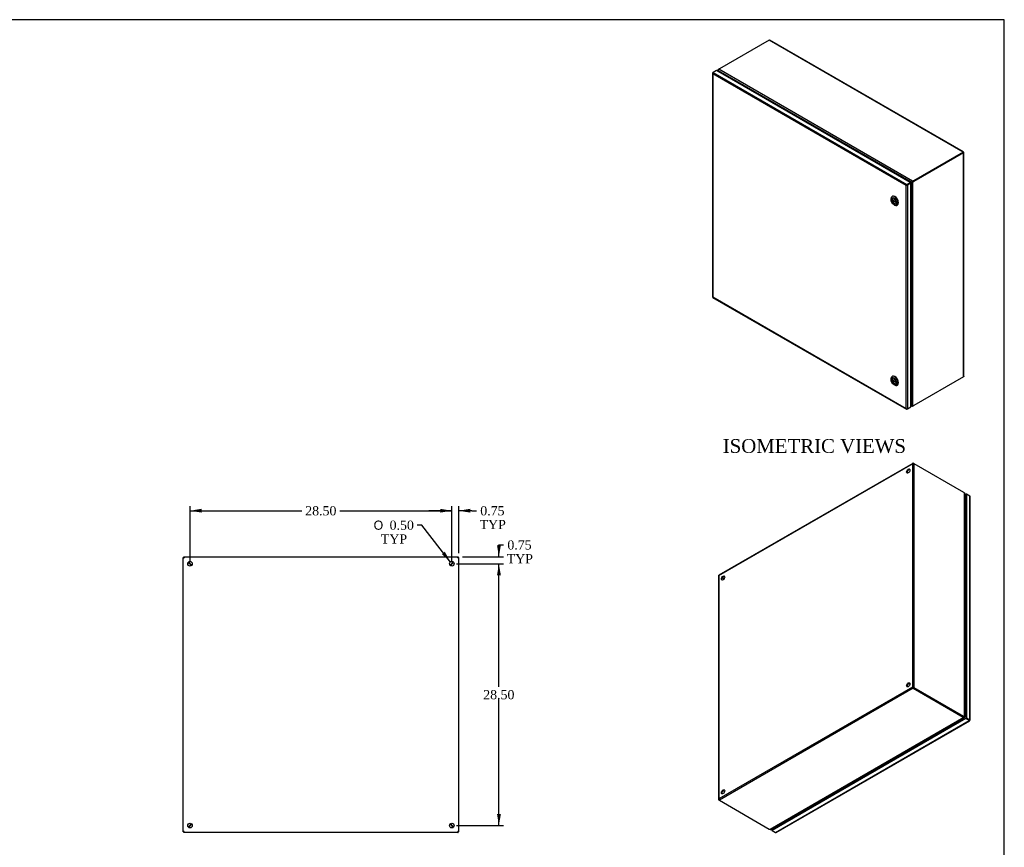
# Model space of a CAD drawing. Header units: inches. Extents: x 1 to 240, y -1 to 159.
# Tile 9 of 9: x 132 to 240, y 69 to 159. Entities that reach past the tile are written whole.
import ezdxf
from ezdxf.enums import TextEntityAlignment as Align

# ---------------------------------------------------------------- set-up
doc = ezdxf.new("R2010")
doc.units = ezdxf.units.IN
doc.header["$MEASUREMENT"] = 0
for name, color, linetype in [('CAP02342', 7, 'Continuous'), ('COM52759', 7, 'Continuous'), ('COM52809', 7, 'Continuous'), ('COM53844', 7, 'Continuous'), ('COM70219', 7, 'Continuous'), ('Default', 7, 'Continuous'), ('HNG14573-1', 7, 'Continuous'), ('HNG14573-2', 7, 'Continuous'), ('LOK10000', 7, 'Continuous'), ('PIN17645', 7, 'Continuous'), ('STD26098', 7, 'Continuous')]:
    doc.layers.add(name, color=color, linetype=linetype)
doc.styles.add('SEACAD_Solid_Edge_ANSI1_Symbols', font='txt')
doc.styles.add('SEACAD_Times_New_Roman', font='times.ttf')
doc.dimstyles.new('HAMMOND_(STH_-_240x160)', dxfattribs={"dimtxt": 1, "dimasz": 1.25, "dimexe": 0.5, "dimexo": 0.5, "dimgap": 0.25, "dimtad": 0, "dimtih": 1, "dimtoh": 1, "dimzin": 0, "dimdsep": 46, "dimtxsty": 'SEACAD_Times_New_Roman', "dimblk1": '_SE_FILLED', "dimblk2": '_SE_FILLED', "dimsah": 1, "dimcen": 0.5, "dimadec": 0, "dimazin": 0, "dimtfac": 0.8, "dimtofl": 0, "dimtmove": 0, "dimatfit": 3, "dimfxl": 1, "dimtolj": 1, "dimtzin": 0, "dimarcsym": 0})

# ---------------------------------------------------------------- blocks, each defined once
blk = doc.blocks.new('SE4')
at = {"layer": 'COM52759', "color": 7, "linetype": 'Continuous'}
for p, q in [((150.16, 100.65), (150.23, 100.65)), ((150.16, 70.8), (150.16, 100.65)), ((150.23, 100.73), (180.09, 100.73)), ((150.23, 100.73), (150.23, 100.65)), ((150.98, 99.89), (150.98, 99.9)), ((150.98, 99.89), (150.98, 99.89)), ((150.98, 99.89), (150.98, 99.89)), ((150.98, 99.74), (150.98, 99.89)), ((150.99, 99.9), (150.99, 99.91)), ((150.99, 99.91), (150.99, 99.9)), ((150.99, 99.9), (150.99, 99.9)), ((150.99, 99.9), (151.15, 99.9)), ((179.17, 99.9), (179.33, 99.9)), ((179.33, 99.91), (179.33, 99.9)), ((179.33, 99.9), (179.33, 99.91)), ((179.33, 99.9), (179.33, 99.9)), ((179.34, 99.9), (179.34, 99.89)), ((179.34, 99.89), (179.34, 99.74)), ((179.34, 99.89), (179.34, 99.89)), ((179.34, 99.89), (179.34, 99.89)), ((180.09, 100.73), (180.09, 100.65)), ((180.16, 100.65), (180.09, 100.65)), ((180.16, 70.8), (180.16, 100.65)), ((150.16, 70.8), (150.23, 70.8)), ((150.23, 70.73), (150.23, 70.8)), ((150.98, 71.56), (150.98, 71.72)), ((150.98, 71.56), (150.98, 71.56)), ((150.98, 71.56), (150.98, 71.56)), ((150.98, 71.56), (150.98, 71.56)), ((150.99, 71.55), (150.99, 71.55)), ((150.99, 71.55), (150.99, 71.55)), ((150.99, 71.55), (150.99, 71.55)), ((151.15, 71.55), (150.99, 71.55)), ((179.33, 71.55), (179.17, 71.55)), ((179.33, 71.55), (179.33, 71.55)), ((179.33, 71.55), (179.33, 71.55)), ((179.33, 71.55), (179.33, 71.55)), ((179.34, 71.72), (179.34, 71.56)), ((179.34, 71.56), (179.34, 71.56)), ((179.34, 71.56), (179.34, 71.56)), ((179.34, 71.56), (179.34, 71.56)), ((180.16, 70.8), (180.09, 70.8)), ((180.09, 70.73), (180.09, 70.8)), ((180.09, 70.73), (150.23, 70.73))]:
    blk.add_line(p, q, dxfattribs=at)
for centre in [(150.91, 99.98), (179.41, 99.98), (150.91, 71.48), (179.41, 71.48)]:
    blk.add_circle(centre, 0.25, dxfattribs=at)
for centre, start, end in [((164.24, 113.48), 224.6299, 225.3156), ((137.41, 86.65), 44.6844, 45.3701), ((192.92, 86.65), 134.6299, 135.3156), ((166.08, 113.48), 314.6844, 315.3701), ((164.24, 57.97), 134.6844, 135.3701), ((137.41, 84.8), 314.6299, 315.3156), ((192.92, 84.8), 224.6844, 225.3701), ((166.08, 57.97), 44.6299, 45.3156)]:
    blk.add_arc(centre, 19, start, end, dxfattribs=at)
for points, knots in [([(150.16, 100.65), (150.16, 100.65), (150.16, 100.65), (150.17, 100.64), (150.18, 100.64), (150.2, 100.63), (150.21, 100.63), (150.24, 100.62), (150.25, 100.62), (150.27, 100.62)], [0, 0, 0, 0, 0.25, 0.25, 0.5, 0.5, 0.75, 0.75, 1, 1, 1, 1]), ([(150.27, 100.62), (150.27, 100.63), (150.26, 100.65), (150.26, 100.67), (150.25, 100.68), (150.25, 100.7), (150.24, 100.71), (150.24, 100.72), (150.24, 100.73), (150.23, 100.73)], [0, 0, 0, 0, 0.25, 0.25, 0.5, 0.5, 0.75, 0.75, 1, 1, 1, 1]), ([(150.27, 100.62), (150.26, 100.63), (150.26, 100.64), (150.24, 100.65), (150.24, 100.65), (150.23, 100.65)], [0, 0, 0, 0, 0.5, 0.5, 1, 1, 1, 1]), ([(150.23, 100.65), (150.23, 100.65), (150.24, 100.64), (150.25, 100.63), (150.26, 100.62), (150.27, 100.62)], [0, 0, 0, 0, 0.5, 0.5, 1, 1, 1, 1]), ([(150.87, 99.97), (150.89, 99.96), (150.9, 99.96), (150.92, 99.94), (150.93, 99.94), (150.95, 99.92), (150.96, 99.92), (150.97, 99.91), (150.98, 99.9), (150.98, 99.89)], [0, 0, 0, 0, 0.25, 0.25, 0.5, 0.5, 0.75, 0.75, 1, 1, 1, 1]), ([(150.99, 99.91), (150.99, 99.91), (150.98, 99.91), (150.97, 99.93), (150.96, 99.94), (150.95, 99.95), (150.94, 99.97), (150.93, 99.99), (150.92, 100), (150.92, 100.01)], [0, 0, 0, 0, 0.25, 0.25, 0.5, 0.5, 0.75, 0.75, 1, 1, 1, 1]), ([(179.4, 100.01), (179.4, 100), (179.39, 99.99), (179.38, 99.97), (179.37, 99.95), (179.36, 99.94), (179.35, 99.93), (179.34, 99.91), (179.33, 99.91), (179.33, 99.91)], [0, 0, 0, 0, 0.25, 0.25, 0.5, 0.5, 0.75, 0.75, 1, 1, 1, 1]), ([(179.34, 99.89), (179.34, 99.9), (179.35, 99.91), (179.36, 99.92), (179.37, 99.92), (179.39, 99.94), (179.4, 99.94), (179.42, 99.96), (179.43, 99.96), (179.45, 99.97)], [0, 0, 0, 0, 0.25, 0.25, 0.5, 0.5, 0.75, 0.75, 1, 1, 1, 1]), ([(180.09, 100.73), (180.09, 100.73), (180.08, 100.72), (180.08, 100.71), (180.07, 100.7), (180.07, 100.68), (180.06, 100.67), (180.06, 100.65), (180.06, 100.63), (180.05, 100.62)], [0, 0, 0, 0, 0.25, 0.25, 0.5, 0.5, 0.75, 0.75, 1, 1, 1, 1]), ([(180.05, 100.62), (180.07, 100.62), (180.08, 100.62), (180.11, 100.63), (180.12, 100.63), (180.14, 100.64), (180.15, 100.64), (180.16, 100.65), (180.16, 100.65), (180.16, 100.65)], [0, 0, 0, 0, 0.25, 0.25, 0.5, 0.5, 0.75, 0.75, 1, 1, 1, 1]), ([(180.05, 100.62), (180.06, 100.62), (180.07, 100.63), (180.08, 100.64), (180.09, 100.65), (180.09, 100.65)], [0, 0, 0, 0, 0.5, 0.5, 1, 1, 1, 1]), ([(180.09, 100.65), (180.08, 100.65), (180.08, 100.65), (180.06, 100.64), (180.06, 100.63), (180.05, 100.62)], [0, 0, 0, 0, 0.5, 0.5, 1, 1, 1, 1]), ([(150.27, 70.83), (150.25, 70.83), (150.24, 70.83), (150.21, 70.82), (150.2, 70.82), (150.18, 70.81), (150.17, 70.81), (150.16, 70.8), (150.16, 70.8), (150.16, 70.8)], [0, 0, 0, 0, 0.25, 0.25, 0.5, 0.5, 0.75, 0.75, 1, 1, 1, 1]), ([(150.23, 70.73), (150.24, 70.73), (150.24, 70.73), (150.24, 70.74), (150.25, 70.75), (150.25, 70.77), (150.26, 70.78), (150.26, 70.81), (150.27, 70.82), (150.27, 70.83)], [0, 0, 0, 0, 0.25, 0.25, 0.5, 0.5, 0.75, 0.75, 1, 1, 1, 1]), ([(150.23, 70.8), (150.24, 70.8), (150.24, 70.8), (150.26, 70.82), (150.26, 70.82), (150.27, 70.83)], [0, 0, 0, 0, 0.5, 0.5, 1, 1, 1, 1]), ([(150.27, 70.83), (150.26, 70.83), (150.25, 70.82), (150.24, 70.81), (150.23, 70.8), (150.23, 70.8)], [0, 0, 0, 0, 0.5, 0.5, 1, 1, 1, 1]), ([(150.98, 71.56), (150.98, 71.55), (150.97, 71.55), (150.96, 71.53), (150.95, 71.53), (150.93, 71.51), (150.92, 71.51), (150.9, 71.5), (150.89, 71.49), (150.87, 71.48)], [0, 0, 0, 0, 0.25, 0.25, 0.5, 0.5, 0.75, 0.75, 1, 1, 1, 1]), ([(150.92, 71.44), (150.92, 71.45), (150.93, 71.46), (150.94, 71.49), (150.95, 71.5), (150.96, 71.52), (150.97, 71.53), (150.98, 71.54), (150.99, 71.54), (150.99, 71.55)], [0, 0, 0, 0, 0.25, 0.25, 0.5, 0.5, 0.75, 0.75, 1, 1, 1, 1]), ([(179.33, 71.55), (179.33, 71.54), (179.34, 71.54), (179.35, 71.53), (179.36, 71.52), (179.37, 71.5), (179.38, 71.49), (179.39, 71.46), (179.4, 71.45), (179.4, 71.44)], [0, 0, 0, 0, 0.25, 0.25, 0.5, 0.5, 0.75, 0.75, 1, 1, 1, 1]), ([(179.45, 71.48), (179.43, 71.49), (179.42, 71.5), (179.4, 71.51), (179.39, 71.51), (179.37, 71.53), (179.36, 71.53), (179.35, 71.55), (179.34, 71.55), (179.34, 71.56)], [0, 0, 0, 0, 0.25, 0.25, 0.5, 0.5, 0.75, 0.75, 1, 1, 1, 1]), ([(180.16, 70.8), (180.16, 70.8), (180.16, 70.8), (180.15, 70.81), (180.14, 70.81), (180.12, 70.82), (180.11, 70.82), (180.08, 70.83), (180.07, 70.83), (180.05, 70.83)], [0, 0, 0, 0, 0.25, 0.25, 0.5, 0.5, 0.75, 0.75, 1, 1, 1, 1]), ([(180.09, 70.8), (180.09, 70.8), (180.08, 70.81), (180.07, 70.82), (180.06, 70.83), (180.05, 70.83)], [0, 0, 0, 0, 0.5, 0.5, 1, 1, 1, 1]), ([(180.05, 70.83), (180.06, 70.82), (180.06, 70.81), (180.06, 70.78), (180.07, 70.77), (180.07, 70.75), (180.08, 70.74), (180.08, 70.73), (180.09, 70.73), (180.09, 70.73)], [0, 0, 0, 0, 0.25, 0.25, 0.5, 0.5, 0.75, 0.75, 1, 1, 1, 1]), ([(180.05, 70.83), (180.06, 70.82), (180.06, 70.82), (180.08, 70.8), (180.08, 70.8), (180.09, 70.8)], [0, 0, 0, 0, 0.5, 0.5, 1, 1, 1, 1])]:
    blk.add_open_spline(points, degree=3, knots=knots, dxfattribs=at)
at = {"layer": 'COM52809', "color": 7, "linetype": 'Continuous'}
for p, q in [((150.24, 100.64), (150.26, 100.64)), ((150.26, 100.65), (150.26, 100.64)), ((150.26, 100.62), (150.26, 100.64)), ((180.07, 100.64), (180.08, 100.64)), ((180.08, 100.65), (180.08, 100.64)), ((150.24, 70.81), (150.26, 70.81)), ((150.26, 70.81), (150.26, 70.83)), ((180.08, 70.81), (180.05, 70.85)), ((180.05, 70.85), (180.08, 70.81)), ((180.08, 70.81), (180.07, 70.81)), ((180.08, 70.82), (180.08, 70.81)), ((180.08, 70.8), (180.08, 70.81))]:
    blk.add_line(p, q, dxfattribs=at)
at = {"layer": 'COM70219', "color": 7, "linetype": 'Continuous'}
for centre, start, end in [((151.15, 99.74), 131.5152, 138.4848), ((179.17, 99.74), 41.5152, 48.4848), ((151.15, 71.72), 221.5152, 228.4848), ((179.17, 71.72), 311.5152, 318.4848)]:
    blk.add_arc(centre, 0.5, start, end, dxfattribs=at)
blk = doc.blocks.new('SE6')
at = {"layer": 'COM52759', "color": 7, "linetype": 'Continuous'}
for p, q in [((213.96, 156.99), (208.55, 153.87)), ((235.07, 144.8), (213.96, 156.99)), ((235.11, 144.82), (214.03, 156.99)), ((208.37, 153.71), (208.37, 153.59)), ((208.41, 153.77), (208.44, 153.75)), ((208.41, 153.64), (208.43, 153.65)), ((208.41, 153.64), (208.41, 153.57)), ((229.44, 141.52), (208.43, 153.65)), ((208.45, 153.57), (208.47, 153.58)), ((229.55, 141.64), (208.47, 153.81)), ((235.07, 144.8), (229.66, 141.68)), ((235.07, 144.75), (229.66, 141.62)), ((235.07, 144.75), (229.66, 141.62)), ((235.12, 144.72), (229.71, 141.59)), ((235.07, 144.8), (235.07, 144.75)), ((235.07, 144.75), (235.12, 144.78)), ((235.12, 144.72), (235.07, 144.75)), ((235.07, 144.75), (235.07, 144.75)), ((235.07, 144.75), (235.07, 144.75)), ((235.12, 120.34), (235.12, 144.72)), ((235.15, 120.4), (235.15, 144.75)), ((229.41, 141.5), (229.46, 141.53)), ((229.44, 141.52), (229.49, 141.55)), ((229.47, 141.48), (229.52, 141.51)), ((229.49, 141.55), (229.5, 141.56)), ((229.52, 141.52), (229.51, 141.51)), ((229.55, 141.64), (229.55, 141.58)), ((229.62, 141.52), (229.57, 141.55)), ((229.62, 117.18), (229.62, 141.52)), ((229.66, 141.68), (229.66, 141.62)), ((229.71, 141.59), (229.66, 141.62)), ((228.92, 141.2), (228.93, 141.21)), ((229.48, 141.5), (229.43, 141.47)), ((229.47, 117.22), (229.47, 141.48)), ((235.12, 120.34), (229.71, 117.21)), ((229.37, 117.24), (229.44, 117.2)), ((229.37, 117.21), (229.48, 117.14)), ((229.41, 117.27), (229.42, 117.29)), ((229.44, 117.2), (229.47, 117.22)), ((229.55, 117.14), (229.55, 117.18))]:
    blk.add_line(p, q, dxfattribs=at)
for centre, radius, start, end in [((208.58, 153.69), 0.16, 134.5913, 193.695), ((229.64, 141.44), 0.22, 114.831, 156.8827), ((229.49, 141.7), 0.218, 262.9604, 305.3259), ((229.58, 117.33), 0.16, 226.3838, 285.33)]:
    blk.add_arc(centre, radius, start, end, dxfattribs=at)
for centre, major_axis, start_param, end_param in [((208.5, 153.53), (0.191, 0.331), 0.930265, 1.128909), ((208.25, 153.48), (0.191, -0.331), 1.535045, 1.743847), ((208.65, 153.71), (-0.191, 0.331), 1.397746, 1.606548), ((218.28, 158.47), (9.5, -16.46), 4.676638, 4.679053), ((208.82, 153.71), (-0.382, 0), 5.497787, 5.841298), ((199.31, 147.51), (-9.5, 16.46), -1.539622, -1.535045), ((229.22, 141.83), (-0.191, 0.331), 3.105841, 3.314643), ((229.27, 141.86), (-0.191, 0.331), 3.141593, 3.314643), ((229.67, 141.17), (0.191, -0.331), 2.968542, 3.141593), ((229.39, 141.84), (0.382, 0), 5.154276, 5.497787), ((229.39, 141.78), (0.382, 0), 5.154276, 5.497787), ((229.66, 141.31), (0.191, 0.331), 0.785398, 1.128909), ((229.71, 141.28), (0.191, 0.331), 0.785398, 1.128909), ((228.93, 141.3), (-0.054, -0.0935), 0.785398, 0.85726), ((238.56, 124.85), (9.5, -16.46), -3.177344, -3.168889), ((219.59, 157.71), (-9.5, 16.46), 3.169722, 3.177344), ((229.62, 141.14), (0.191, -0.331), 2.968542, 3.177344), ((219.59, 112.39), (-9.5, 16.46), 4.676638, 4.682099), ((238.56, 123.35), (9.5, -16.46), -1.53829, -1.535045), ((229.22, 117.15), (0.191, -0.331), 1.397746, 1.606548), ((229.62, 117.38), (-0.191, 0.331), 1.535045, 1.743847), ((229.39, 117.34), (0.382, 0), -1.128909, -0.930265), ((229.71, 117.53), (-0.191, -0.331), 0.441887, 0.785398)]:
    blk.add_ellipse(centre, major_axis=major_axis, ratio=0.57735, start_param=start_param, end_param=end_param, dxfattribs=at)
for points, knots in [([(213.96, 156.99), (213.97, 157), (213.99, 157), (214.01, 157), (214.02, 157), (214.03, 156.99)], [0, 0, 0, 0, 0.25, 0.25, 0.5, 0.5, 0.5, 0.5]), ([(208.41, 153.64), (208.4, 153.64), (208.4, 153.65), (208.4, 153.65), (208.39, 153.66), (208.39, 153.66), (208.39, 153.67), (208.38, 153.67), (208.38, 153.68), (208.38, 153.68), (208.38, 153.69), (208.38, 153.69), (208.37, 153.7), (208.37, 153.71), (208.38, 153.72), (208.38, 153.74), (208.39, 153.75), (208.39, 153.75), (208.4, 153.76), (208.4, 153.77), (208.41, 153.77)], [0, 0, 0, 0, 0.039722, 0.079636, 0.119739, 0.160028, 0.200502, 0.241156, 0.281988, 0.322996, 0.364176, 0.405525, 0.447041, 0.48872, 0.614531, 0.741686, 0.80582, 0.870258, 0.934989, 1, 1, 1, 1]), ([(235.12, 144.78), (235.13, 144.79), (235.13, 144.79), (235.12, 144.81), (235.12, 144.81), (235.11, 144.82), (235.1, 144.82), (235.09, 144.82), (235.08, 144.81), (235.07, 144.8)], [0, 0, 0, 0, 0.25, 0.25, 0.5, 0.5, 0.75, 0.75, 1, 1, 1, 1]), ([(235.07, 144.75), (235.08, 144.75), (235.08, 144.75), (235.08, 144.76), (235.07, 144.75), (235.07, 144.75)], [0, 0, 0, 0, 0.5, 0.5, 1, 1, 1, 1]), ([(235.07, 144.75), (235.08, 144.74), (235.08, 144.75), (235.08, 144.75), (235.08, 144.75), (235.07, 144.75)], [0, 0, 0, 0, 0.5, 0.5, 1, 1, 1, 1]), ([(235.12, 144.72), (235.13, 144.72), (235.14, 144.72), (235.15, 144.73), (235.15, 144.74), (235.15, 144.75), (235.15, 144.76), (235.14, 144.77), (235.13, 144.77), (235.12, 144.78)], [0, 0, 0, 0, 0.25, 0.25, 0.5, 0.5, 0.75, 0.75, 1, 1, 1, 1]), ([(229.49, 141.55), (229.5, 141.55), (229.5, 141.56), (229.51, 141.56), (229.51, 141.56), (229.52, 141.57), (229.53, 141.57), (229.54, 141.57), (229.55, 141.58), (229.55, 141.58)], [0, 0, 0, 0, 0.25, 0.25, 0.5, 0.5, 0.75, 0.75, 1, 1, 1, 1]), ([(229.57, 141.55), (229.56, 141.55), (229.56, 141.54), (229.55, 141.53), (229.55, 141.53), (229.54, 141.52), (229.53, 141.52), (229.52, 141.52), (229.52, 141.51), (229.52, 141.51)], [0, 0, 0, 0, 0.25, 0.25, 0.5, 0.5, 0.75, 0.75, 1, 1, 1, 1]), ([(235.15, 120.4), (235.15, 120.39), (235.15, 120.38), (235.14, 120.36), (235.13, 120.35), (235.12, 120.34)], [0.5, 0.5, 0.5, 0.5, 0.75, 0.75, 1, 1, 1, 1]), ([(229.55, 117.14), (229.55, 117.14), (229.55, 117.14), (229.54, 117.14), (229.54, 117.14), (229.53, 117.14), (229.53, 117.13), (229.52, 117.13), (229.52, 117.13), (229.51, 117.13), (229.51, 117.14), (229.5, 117.14), (229.5, 117.14), (229.49, 117.14), (229.49, 117.14), (229.48, 117.15), (229.47, 117.16), (229.46, 117.17), (229.45, 117.18), (229.45, 117.19), (229.45, 117.19), (229.44, 117.2), (229.44, 117.2)], [0, 0, 0, 0, 0.037191, 0.074292, 0.1113, 0.148214, 0.185032, 0.22175, 0.258368, 0.294882, 0.331291, 0.367592, 0.403784, 0.439864, 0.475831, 0.511682, 0.636051, 0.758907, 0.819804, 0.880292, 0.94036, 1, 1, 1, 1])]:
    blk.add_open_spline(points, degree=3, knots=knots, dxfattribs=at)
at = {"layer": 'COM52809', "color": 7, "linetype": 'Continuous'}
for p, q in [((207.79, 153.39), (207.79, 129.03)), ((207.81, 153.38), (207.79, 153.38)), ((207.82, 153.43), (207.87, 153.46)), ((228.86, 141.17), (207.82, 153.31)), ((207.82, 153.31), (207.82, 129.02)), ((207.82, 153.31), (207.82, 153.31)), ((207.82, 153.31), (207.82, 153.31)), ((207.82, 153.31), (207.82, 153.31)), ((207.82, 153.31), (207.82, 153.31)), ((207.82, 153.31), (207.82, 153.31)), ((208.23, 153.67), (207.87, 153.46)), ((207.87, 153.46), (228.96, 141.28)), ((229.32, 141.49), (208.23, 153.67)), ((228.92, 141.2), (228.86, 141.17)), ((228.86, 141.17), (228.92, 141.2)), ((228.86, 116.87), (228.86, 141.17)), ((228.86, 141.17), (228.86, 141.17)), ((228.86, 141.17), (228.86, 141.17)), ((228.86, 141.17), (228.86, 141.17)), ((228.86, 141.17), (228.86, 141.17)), ((228.92, 141.2), (228.9, 141.21)), ((228.92, 141.2), (228.91, 141.18)), ((228.96, 141.22), (228.92, 141.2)), ((228.92, 141.2), (228.96, 141.22)), ((228.96, 141.28), (229.32, 141.49)), ((228.96, 141.22), (229.32, 141.44)), ((229.32, 141.44), (228.96, 141.22)), ((228.96, 141.22), (228.96, 141.22)), ((228.96, 141.22), (228.96, 141.22)), ((228.96, 141.22), (228.96, 141.22)), ((228.96, 141.22), (228.96, 141.22)), ((229.37, 141.41), (229.01, 141.2)), ((229.01, 141.2), (229.01, 116.84)), ((229.32, 141.49), (229.32, 141.44)), ((229.37, 141.41), (229.32, 141.44)), ((229.37, 117.05), (229.37, 141.41)), ((207.81, 128.98), (228.9, 116.81)), ((207.82, 129.02), (228.86, 116.87)), ((207.82, 129.02), (207.82, 129.02)), ((207.82, 129.02), (207.82, 129.02)), ((207.82, 129.02), (207.82, 129.02)), ((207.82, 129.02), (207.82, 129.02)), ((228.86, 116.87), (228.86, 116.87)), ((228.86, 116.87), (228.86, 116.87)), ((228.86, 116.87), (228.86, 116.87)), ((228.86, 116.87), (228.86, 116.87)), ((228.86, 116.87), (228.86, 116.87)), ((229.01, 116.84), (229.37, 117.05)), ((228.91, 116.83), (228.9, 116.81)), ((229.01, 116.84), (228.96, 116.81))]:
    blk.add_line(p, q, dxfattribs=at)
for centre, radius, start, end in [((207.92, 153.4), 0.132, 190.1526, 220.7154), ((208.01, 153.38), 0.201, 177.8102, 199.2147), ((229.03, 141.05), 0.21, 130.3254, 146.5936), ((228.84, 141.38), 0.21, 273.4064, 289.6746), ((229.01, 117), 0.201, 220.7853, 242.1898), ((228.98, 116.92), 0.132, 199.2846, 229.8474)]:
    blk.add_arc(centre, radius, start, end, dxfattribs=at)
for centre, major_axis, start_param, end_param in [((207.89, 153.39), (0.108, 0), 2.356194, 3.306936), ((207.87, 153.37), (0.054, 0.0935), 0.785398, 1.73614), ((228.96, 141.2), (0.054, 0.0935), 0.785398, 1.73614), ((228.93, 141.24), (0.108, 0), 4.547046, 5.497787), ((207.89, 129.03), (0.108, 0), 3.141593, 3.306936), ((207.87, 129.08), (0.054, 0.0935), 2.976249, 3.141593), ((228.96, 116.9), (0.054, 0.0935), 2.976249, 3.926991), ((228.93, 116.89), (0.108, 0), 4.547046, 5.497787)]:
    blk.add_ellipse(centre, major_axis=major_axis, ratio=0.57735, start_param=start_param, end_param=end_param, dxfattribs=at)
for points in [[(207.79, 129.02), (207.79, 129.02), (207.79, 129.02), (207.8, 129.02), (207.81, 129.02), (207.82, 129.02)], [(207.81, 128.99), (207.81, 128.99), (207.81, 129), (207.81, 129.01), (207.81, 129.01), (207.82, 129.02)]]:
    blk.add_open_spline(points, degree=3, knots=[0, 0, 0, 0, 0.5, 0.5, 1, 1, 1, 1], dxfattribs=at)
at = {"layer": 'LOK10000', "color": 7, "linetype": 'Continuous'}
for p, q in [((227.23, 139.71), (227.23, 139.62)), ((227.39, 139.98), (227.34, 139.96)), ((227.35, 139.6), (227.77, 139.36)), ((227.39, 139.58), (227.35, 139.56)), ((227.77, 139.31), (227.35, 139.56)), ((227.55, 139.07), (227.62, 139.03)), ((227.89, 139.01), (227.94, 139.03)), ((227.23, 120.11), (227.23, 120.03)), ((227.39, 120.39), (227.34, 120.36)), ((227.35, 120.01), (227.77, 119.77)), ((227.39, 119.98), (227.35, 119.96)), ((227.77, 119.72), (227.35, 119.96)), ((227.55, 119.48), (227.62, 119.44)), ((227.89, 119.41), (227.94, 119.43))]:
    blk.add_line(p, q, dxfattribs=at)
for centre, major_axis in [((227.55, 139.44), (-0.225, 0.39)), ((227.55, 139.44), (0.156, -0.271)), ((227.55, 119.85), (-0.225, 0.39)), ((227.55, 119.85), (0.156, -0.271))]:
    blk.add_ellipse(centre, major_axis=major_axis, ratio=0.57735, dxfattribs=at)
for centre, major_axis, start_param, end_param in [((227.62, 139.48), (-0.275, 0.476), 0, 0.785398), ((227.57, 139.45), (0.156, -0.271), 3.209527, 6.215251), ((227.62, 139.48), (-0.275, 0.476), 2.356194, 6.283185), ((227.57, 139.45), (-0.156, 0.271), 0.689209, 0.881587), ((227.66, 139.51), (-0.275, 0.476), 3.141593, 6.283185), ((227.62, 119.89), (-0.275, 0.476), 0, 0.785398), ((227.57, 119.86), (0.156, -0.271), 3.209527, 6.215251), ((227.62, 119.89), (-0.275, 0.476), 2.356194, 6.283185), ((227.66, 119.91), (-0.275, 0.476), 3.141593, 6.283185), ((227.57, 119.86), (-0.156, 0.271), 0.689209, 0.881587)]:
    blk.add_ellipse(centre, major_axis=major_axis, ratio=0.57735, start_param=start_param, end_param=end_param, dxfattribs=at)
blk = doc.blocks.new('SE7')
at = {"layer": 'CAP02342', "color": 7, "linetype": 'Continuous'}
blk.add_line((235.29, 84.53), (235.29, 84.15), dxfattribs=at)
for centre, end_param in [((235.44, 84.53), 3.141593), ((235.44, 84.15), 3.143934)]:
    blk.add_ellipse(centre, major_axis=(0.146, 0), ratio=0.57735, start_param=1.963419, end_param=end_param, dxfattribs=at)
blk.add_open_spline([(235.29, 84.15), (235.29, 84.14), (235.29, 84.12), (235.3, 84.08), (235.33, 84.05), (235.36, 84.03), (235.38, 84.02), (235.38, 84.01)], degree=3, knots=[0, 0, 0, 0, 0.0530785, 0.2189604, 0.3631701, 0.4966815, 0.5548638, 0.5548638, 0.5548638, 0.5548638], dxfattribs=at)
at = {"layer": 'COM52759', "color": 7, "linetype": 'Continuous'}
for p, q in [((208.49, 98.69), (229.55, 110.85)), ((229.59, 110.91), (208.5, 98.74)), ((229.55, 110.85), (229.55, 86.54)), ((229.65, 110.91), (229.65, 110.89)), ((229.65, 110.91), (229.7, 110.88)), ((229.7, 110.88), (235.12, 107.76)), ((229.7, 110.88), (229.7, 86.51)), ((235.21, 107.69), (235.21, 83.35)), ((235.24, 83.32), (235.24, 107.63)), ((208.46, 98.67), (208.46, 74.32)), ((208.49, 98.69), (208.49, 74.38)), ((208.87, 98.48), (209.07, 98.36)), ((208.87, 98.48), (209.07, 98.36)), ((229.55, 86.54), (208.49, 74.38)), ((229.65, 86.42), (208.54, 74.23)), ((229.6, 86.51), (229.55, 86.54)), ((229.7, 86.51), (229.65, 86.48)), ((229.65, 86.48), (235.07, 83.35)), ((229.65, 86.48), (235.07, 83.35)), ((229.65, 86.42), (229.65, 86.48)), ((229.65, 86.42), (235.07, 83.29)), ((229.7, 86.51), (235.12, 83.38)), ((235.14, 83.23), (214.06, 71.06)), ((214.13, 71.06), (235.18, 83.22)), ((235.12, 83.38), (235.07, 83.35)), ((235.07, 83.29), (235.07, 83.35)), ((235.14, 83.23), (235.14, 83.29)), ((235.15, 83.28), (235.14, 83.29)), ((235.18, 83.26), (235.14, 83.28)), ((235.21, 83.35), (235.16, 83.32)), ((235.16, 83.32), (235.17, 83.31)), ((235.21, 83.3), (235.17, 83.32)), ((208.49, 74.26), (208.51, 74.27)), ((208.49, 74.26), (208.54, 74.23)), ((208.54, 74.23), (213.96, 71.1))]:
    blk.add_line(p, q, dxfattribs=at)
for centre, radius, start, end in [((229.66, 110.71), 0.175, 74.556, 127.165), ((229.6, 86.37), 0.175, 52.835, 105.444), ((229.72, 86.58), 0.175, 194.556, 247.165), ((229.59, 86.42), 0.0836, 39.5006, 80.653), ((229.67, 86.56), 0.0836, 219.347, 260.4994), ((208.67, 74.35), 0.175, 172.835, 225.444)]:
    blk.add_arc(centre, radius, start, end, dxfattribs=at)
for centre in [(229.1, 110.07), (208.95, 98.43), (229.1, 86.8), (208.95, 75.16)]:
    blk.add_ellipse(centre, major_axis=(0.125, 0.217), ratio=0.57735, dxfattribs=at)
for centre, major_axis, start_param, end_param in [((229.15, 110.04), (-0.125, -0.217), 3.346674, 6.078104), ((235.12, 107.45), (-0.191, 0.331), 5.154276, 5.497787), ((209, 98.4), (-0.125, -0.217), 3.346674, 6.078104), ((229.15, 86.77), (-0.125, -0.217), 3.346674, 6.078104), ((234.8, 83.2), (0.382, 0), 0.441887, 0.785398), ((235.07, 83.66), (0.191, -0.331), 5.497787, 5.841298), ((234.8, 83.14), (0.382, 0), 0.441887, 0.785398), ((235.12, 83.69), (0.191, -0.331), 5.497787, 5.841298), ((234.96, 82.95), (-0.191, -0.331), 2.968542, 3.141593), ((235.36, 83.64), (0.191, 0.331), 3.141593, 3.314643), ((209, 75.13), (-0.125, -0.217), 3.346674, 6.078104), ((214.23, 71.26), (-0.382, 0), 0.785398, 1.128909)]:
    blk.add_ellipse(centre, major_axis=major_axis, ratio=0.57735, start_param=start_param, end_param=end_param, dxfattribs=at)
for points, knots in [([(229.65, 110.91), (229.64, 110.92), (229.63, 110.92), (229.61, 110.92), (229.6, 110.92), (229.58, 110.91), (229.57, 110.9), (229.56, 110.88), (229.55, 110.87), (229.55, 110.85)], [0, 0, 0, 0, 0.25, 0.25, 0.5, 0.5, 0.75, 0.75, 1, 1, 1, 1]), ([(235.24, 107.63), (235.24, 107.63), (235.24, 107.64), (235.23, 107.66), (235.23, 107.67), (235.22, 107.67), (235.22, 107.68), (235.21, 107.69), (235.21, 107.69)], [0.5054989, 0.5054989, 0.5054989, 0.5054989, 0.6145307, 0.7416859, 0.80582, 0.8702582, 0.9349888, 1, 1, 1, 1]), ([(208.46, 98.67), (208.46, 98.67), (208.46, 98.68), (208.47, 98.69), (208.48, 98.69), (208.49, 98.69)], [0.5, 0.5, 0.5, 0.5, 0.75, 0.75, 1, 1, 1, 1]), ([(208.49, 98.69), (208.49, 98.71), (208.49, 98.71), (208.49, 98.73), (208.5, 98.73), (208.5, 98.74)], [0, 0, 0, 0, 0.25, 0.25, 0.5, 0.5, 0.5, 0.5]), ([(235.13, 83.29), (235.14, 83.28), (235.14, 83.28), (235.14, 83.28), (235.15, 83.28), (235.15, 83.28), (235.15, 83.28), (235.14, 83.28), (235.14, 83.29), (235.14, 83.29)], [0, 0, 0, 0, 0.25, 0.25, 0.5, 0.5, 0.75, 0.75, 1, 1, 1, 1]), ([(235.18, 83.26), (235.19, 83.25), (235.19, 83.25), (235.19, 83.25), (235.19, 83.24), (235.19, 83.24), (235.19, 83.24), (235.19, 83.23), (235.19, 83.23), (235.19, 83.23), (235.19, 83.22), (235.19, 83.22), (235.18, 83.22), (235.18, 83.22), (235.18, 83.22), (235.17, 83.22), (235.16, 83.22), (235.15, 83.22), (235.15, 83.23), (235.14, 83.23), (235.14, 83.23)], [0, 0, 0, 0, 0.039722, 0.079636, 0.119739, 0.160028, 0.200502, 0.241156, 0.281988, 0.322996, 0.364176, 0.405525, 0.447041, 0.48872, 0.614531, 0.741686, 0.80582, 0.870258, 0.934989, 1, 1, 1, 1]), ([(235.16, 83.32), (235.16, 83.32), (235.16, 83.32), (235.17, 83.32), (235.17, 83.32), (235.17, 83.32), (235.17, 83.32), (235.16, 83.32), (235.16, 83.32), (235.16, 83.33)], [0, 0, 0, 0, 0.25, 0.25, 0.5, 0.5, 0.75, 0.75, 1, 1, 1, 1]), ([(235.21, 83.35), (235.21, 83.35), (235.21, 83.35), (235.22, 83.34), (235.22, 83.34), (235.22, 83.34), (235.23, 83.34), (235.23, 83.34), (235.23, 83.33), (235.23, 83.33), (235.24, 83.33), (235.24, 83.33), (235.24, 83.32), (235.24, 83.32), (235.24, 83.32), (235.24, 83.32), (235.24, 83.31), (235.23, 83.31), (235.23, 83.3), (235.22, 83.3), (235.22, 83.3), (235.21, 83.3), (235.21, 83.3)], [0, 0, 0, 0, 0.037191, 0.074292, 0.1113, 0.148214, 0.185032, 0.22175, 0.258368, 0.294882, 0.331291, 0.367592, 0.403784, 0.439864, 0.475831, 0.511682, 0.636051, 0.758907, 0.819804, 0.880292, 0.94036, 1, 1, 1, 1]), ([(208.49, 74.38), (208.48, 74.37), (208.47, 74.36), (208.46, 74.34), (208.46, 74.33), (208.46, 74.31), (208.46, 74.3), (208.47, 74.28), (208.48, 74.27), (208.49, 74.26)], [0, 0, 0, 0, 0.25, 0.25, 0.5, 0.5, 0.75, 0.75, 1, 1, 1, 1]), ([(214.06, 71.06), (214.06, 71.06), (214.07, 71.06), (214.07, 71.06), (214.08, 71.06), (214.08, 71.05), (214.09, 71.05), (214.09, 71.05), (214.1, 71.05), (214.1, 71.05), (214.11, 71.06), (214.11, 71.06), (214.12, 71.06), (214.12, 71.06), (214.13, 71.06), (214.13, 71.06), (214.13, 71.06)], [0, 0, 0, 0, 0.0371909, 0.0742918, 0.1113003, 0.1482144, 0.1850317, 0.2217502, 0.2583676, 0.2948818, 0.3312906, 0.367592, 0.4037839, 0.4398642, 0.4758309, 0.4948964, 0.4948964, 0.4948964, 0.4948964])]:
    blk.add_open_spline(points, degree=3, knots=knots, dxfattribs=at)
at = {"layer": 'COM52809', "color": 7, "linetype": 'Continuous'}
for p, q in [((235.24, 107.51), (235.38, 107.59)), ((235.24, 107.45), (235.38, 107.53)), ((235.38, 107.59), (235.38, 107.53)), ((235.38, 107.59), (235.43, 107.56)), ((235.43, 107.56), (235.38, 107.53)), ((235.38, 107.53), (235.38, 83.18)), ((235.38, 107.53), (235.38, 107.53)), ((235.43, 107.56), (235.43, 83.21)), ((235.8, 107.35), (235.43, 107.56)), ((235.8, 83), (235.8, 107.35)), ((235.83, 82.95), (235.83, 107.31)), ((235.38, 107.11), (235.24, 107.03)), ((235.24, 106.97), (235.38, 107.05)), ((235.38, 83.18), (214.29, 71)), ((235.38, 83.12), (214.29, 70.94)), ((214.66, 70.73), (235.75, 82.91)), ((214.71, 70.73), (235.8, 82.9)), ((235.43, 83.21), (235.38, 83.18)), ((235.38, 83.12), (235.38, 83.18)), ((235.75, 82.97), (235.38, 83.18)), ((235.38, 83.18), (235.75, 82.97)), ((235.75, 82.91), (235.38, 83.12)), ((235.43, 83.21), (235.8, 83)), ((235.75, 82.97), (235.75, 82.97)), ((235.75, 82.97), (235.75, 82.97)), ((235.75, 82.97), (235.75, 82.97)), ((235.75, 82.97), (235.77, 82.96)), ((235.75, 82.97), (235.75, 82.97)), ((235.75, 82.97), (235.75, 82.97)), ((235.75, 82.97), (235.75, 82.97)), ((235.75, 82.97), (235.78, 82.95)), ((235.78, 82.95), (235.75, 82.97)), ((235.78, 82.95), (235.81, 82.91)), ((235.78, 82.95), (235.8, 82.94)), ((235.78, 82.95), (235.83, 82.94)), ((235.79, 82.95), (235.8, 82.94)), ((235.8, 82.94), (235.79, 82.95)), ((235.8, 82.94), (235.8, 82.94)), ((235.8, 82.94), (235.8, 82.94)), ((214.24, 70.97), (214.24, 71.13)), ((214.24, 70.97), (214.29, 71)), ((214.29, 70.94), (214.24, 70.97)), ((214.29, 71), (214.29, 71.16)), ((214.29, 71), (214.29, 71)), ((214.29, 70.94), (214.29, 71)), ((214.29, 70.94), (214.66, 70.73)), ((214.66, 71.37), (214.66, 71.21)), ((214.71, 71.24), (214.71, 71.4))]:
    blk.add_line(p, q, dxfattribs=at)
for centre, major_axis, start_param, end_param in [((235.72, 107.31), (-0.108, 0), 3.141593, 3.926991), ((235.75, 83), (-0.054, 0.0935), 2.356194, 3.306936), ((235.72, 82.95), (-0.108, 0), 2.976249, 3.926991), ((214.66, 70.82), (-0.054, 0.0935), 2.356194, 3.141593)]:
    blk.add_ellipse(centre, major_axis=major_axis, ratio=0.57735, start_param=start_param, end_param=end_param, dxfattribs=at)
for points in [[(235.81, 82.91), (235.81, 82.91), (235.81, 82.92), (235.8, 82.93), (235.8, 82.93), (235.8, 82.94)], [(235.83, 82.94), (235.83, 82.94), (235.82, 82.94), (235.81, 82.94), (235.81, 82.94), (235.8, 82.94)]]:
    blk.add_open_spline(points, degree=3, knots=[0, 0, 0, 0, 0.5, 0.5, 1, 1, 1, 1], dxfattribs=at)
at = {"layer": 'COM53844', "color": 7, "linetype": 'Continuous'}
for p, q in [((234.15, 83.88), (234.15, 83.88)), ((234.17, 83.87), (234.17, 83.87)), ((234.19, 83.86), (234.19, 83.86)), ((234.3, 83.79), (234.3, 83.79)), ((234.33, 83.78), (234.33, 83.78)), ((234.37, 83.75), (234.37, 83.75)), ((234.43, 83.72), (234.43, 83.72)), ((234.59, 83.63), (234.59, 83.63)), ((234.61, 83.61), (234.61, 83.61)), ((234.63, 83.6), (234.63, 83.6))]:
    blk.add_line(p, q, dxfattribs=at)
at = {"layer": 'COM70219', "color": 7, "linetype": 'Continuous'}
for centre, radius, start, end in [((235.2, 106.31), 0.362, 60.5906, 83.1454), ((215.24, 71.76), 0.36, 216.9027, 239.7738)]:
    blk.add_arc(centre, radius, start, end, dxfattribs=at)
for centre, major_axis, start_param, end_param in [((235.3, 106.3), (0.25, 0), 1.254418, 1.826038), ((235.13, 83.11), (0.125, -0.217), 4.457147, 4.994725), ((235.3, 83.42), (0.25, 0), 1.254418, 1.826038), ((215.31, 71.67), (0.125, -0.217), 4.457147, 4.994725)]:
    blk.add_ellipse(centre, major_axis=major_axis, ratio=0.57735, start_param=start_param, end_param=end_param, dxfattribs=at)
blk.add_open_spline([(235.04, 83.38), (235.04, 83.37), (235.03, 83.37), (235.03, 83.36)], degree=3, dxfattribs=at)
at = {"layer": 'HNG14573-1', "color": 7, "linetype": 'Continuous'}
for p, q in [((235.24, 105.37), (235.26, 105.37)), ((235.26, 105.67), (235.26, 105.33)), ((235.24, 104.33), (235.26, 104.33)), ((235.26, 104.24), (235.24, 104.24)), ((235.26, 104.62), (235.26, 104.25)), ((235.24, 95.58), (235.26, 95.58)), ((235.26, 95.87), (235.26, 95.53)), ((235.24, 94.53), (235.26, 94.53)), ((235.26, 94.45), (235.24, 94.45)), ((235.26, 94.82), (235.26, 94.45)), ((235.24, 85.78), (235.26, 85.78)), ((235.26, 86.07), (235.26, 85.74)), ((235.24, 84.73), (235.26, 84.73)), ((235.26, 85.03), (235.26, 84.66)), ((235.26, 84.65), (235.24, 84.65))]:
    blk.add_line(p, q, dxfattribs=at)
for centre, major_axis, start_param, end_param in [((235.44, 105.67), (0.178, 0), 1.890019, 3.141593), ((235.44, 105.3), (0.178, 0), 1.890019, 2.252471), ((235.44, 104.25), (0.178, 0), 1.890019, 4.024599), ((235.44, 104.62), (0.178, 0), 1.890019, 3.141593), ((235.44, 104.25), (0.121, 0), 2.050667, 3.507263), ((235.44, 95.87), (0.178, 0), 1.890019, 3.141593), ((235.44, 95.5), (0.178, 0), 1.890019, 2.252471), ((235.44, 94.45), (0.178, 0), 1.890019, 4.024599), ((235.44, 94.82), (0.178, 0), 1.890019, 3.141593), ((235.44, 94.45), (0.121, 0), 2.050667, 3.507263), ((235.44, 86.07), (0.178, 0), 1.890019, 3.141593), ((235.44, 85.7), (0.178, 0), 1.890019, 2.252472), ((235.44, 84.66), (0.178, 0), 1.890019, 3.964559), ((235.44, 85.03), (0.178, 0), 1.890019, 3.141593), ((235.44, 84.66), (0.121, 0), 2.050667, 3.507263)]:
    blk.add_ellipse(centre, major_axis=major_axis, ratio=0.57735, start_param=start_param, end_param=end_param, dxfattribs=at)
at = {"layer": 'HNG14573-2', "color": 7, "linetype": 'Continuous'}
for centre, major_axis, start_param, end_param in [((235.44, 105.28), (-0.199, 0), 4.996924, 6.133104), ((235.44, 105.16), (-0.227, 0), 4.960471, 5.757325), ((235.44, 105.14), (-0.227, 0), 4.960471, 5.757325), ((235.44, 105.11), (-0.199, 0), 4.996924, 6.133104), ((235.44, 104.78), (-0.227, 0), 4.960471, 5.757325), ((235.44, 104.76), (-0.227, 0), 4.960471, 5.757325), ((235.44, 104.73), (-0.199, 0), 4.996924, 6.133104), ((235.44, 104.64), (-0.199, 0), 4.996924, 6.133104), ((235.44, 104.64), (-0.199, 0), 0.150081, 0.463547), ((235.44, 95.48), (-0.199, 0), 4.996924, 6.133104), ((235.44, 95.36), (-0.227, 0), 4.960471, 5.757325), ((235.44, 95.34), (-0.227, 0), 4.960471, 5.757325), ((235.44, 95.31), (-0.199, 0), 4.996924, 6.133104), ((235.44, 94.98), (-0.228, 0), 4.960471, 5.757325), ((235.44, 94.96), (-0.227, 0), 4.960471, 5.757325), ((235.44, 94.93), (-0.199, 0), 4.996924, 6.133104), ((235.44, 94.84), (-0.199, 0), 4.996924, 6.133104), ((235.44, 94.84), (-0.199, 0), 0.150081, 0.463547), ((235.44, 85.68), (-0.199, 0), 4.996924, 6.133104), ((235.44, 85.57), (-0.228, 0), 4.960471, 5.757325), ((235.44, 85.55), (-0.228, 0), 4.960471, 5.757325), ((235.44, 85.52), (-0.199, 0), 4.996924, 6.133104), ((235.44, 85.18), (-0.228, 0), 4.960471, 5.757325), ((235.44, 85.16), (-0.227, 0), 4.960471, 5.757325), ((235.44, 85.13), (-0.199, 0), 4.996924, 6.133104), ((235.44, 85.04), (-0.199, 0), 4.996924, 6.133104), ((235.44, 85.04), (-0.199, 0), 0.150081, 0.463547)]:
    blk.add_ellipse(centre, major_axis=major_axis, ratio=0.57735, start_param=start_param, end_param=end_param, dxfattribs=at)
for points in [[(235.38, 105.3), (235.37, 105.3), (235.34, 105.3), (235.28, 105.28), (235.25, 105.25), (235.24, 105.24)], [(235.38, 104.92), (235.37, 104.92), (235.34, 104.91), (235.28, 104.89), (235.25, 104.87), (235.24, 104.85)], [(235.38, 95.51), (235.37, 95.51), (235.34, 95.5), (235.28, 95.48), (235.25, 95.45), (235.24, 95.44)], [(235.38, 95.12), (235.37, 95.12), (235.34, 95.11), (235.28, 95.09), (235.25, 95.07), (235.24, 95.05)], [(235.38, 85.71), (235.37, 85.71), (235.34, 85.7), (235.28, 85.68), (235.25, 85.66), (235.24, 85.64)], [(235.38, 85.32), (235.37, 85.32), (235.34, 85.32), (235.28, 85.29), (235.25, 85.27), (235.24, 85.26)]]:
    blk.add_open_spline(points, degree=3, knots=[0.1164314, 0.1164314, 0.1164314, 0.1164314, 0.2209242, 0.4477244, 0.6715027, 0.6715027, 0.6715027, 0.6715027], dxfattribs=at)
at = {"layer": 'PIN17645', "color": 7, "linetype": 'Continuous'}
for p, q in [((235.32, 104.28), (235.32, 103.95)), ((235.36, 103.9), (235.38, 103.89)), ((235.32, 94.48), (235.32, 94.15)), ((235.36, 94.11), (235.38, 94.09)), ((235.32, 84.68), (235.32, 84.59))]:
    blk.add_line(p, q, dxfattribs=at)
for centre, major_axis, start_param, end_param in [((235.44, 105.67), (0.188, 0), 1.872487, 3.46922), ((235.44, 103.95), (0.113, 0), 2.087882, 3.926991), ((235.44, 103.91), (0.063, 0), 2.660932, 3.622254), ((235.44, 95.87), (0.188, 0), 1.872487, 3.46922), ((235.44, 94.15), (0.113, 0), 2.087882, 3.926991), ((235.44, 94.11), (0.063, 0), 2.660932, 3.622254), ((235.44, 86.07), (0.188, 0), 1.872487, 3.46922)]:
    blk.add_ellipse(centre, major_axis=major_axis, ratio=0.57735, start_param=start_param, end_param=end_param, dxfattribs=at)
for points in [[(235.38, 105.82), (235.36, 105.81), (235.33, 105.8), (235.28, 105.76), (235.25, 105.72), (235.25, 105.68), (235.25, 105.67)], [(235.38, 96.02), (235.36, 96.01), (235.33, 96), (235.28, 95.96), (235.25, 95.92), (235.25, 95.89), (235.25, 95.87)], [(235.38, 86.22), (235.36, 86.22), (235.33, 86.2), (235.28, 86.17), (235.25, 86.12), (235.25, 86.09), (235.25, 86.07)]]:
    blk.add_open_spline(points, degree=3, knots=[0.6014603, 0.6014603, 0.6014603, 0.6014603, 0.7110808, 0.8123299, 0.9111851, 1, 1, 1, 1], dxfattribs=at)
at = {"layer": 'STD26098', "color": 7, "linetype": 'Continuous'}
for p, q in [((229.27, 86.85), (229.11, 86.95)), ((228.98, 86.71), (229.14, 86.62))]:
    blk.add_line(p, q, dxfattribs=at)
blk.add_arc((229.4, 86.57), 0.334, 166.4986, 178.961, dxfattribs=at)
for start_param, end_param in [(3.943777, 4.214154), (5.210624, 5.497787)]:
    blk.add_ellipse((229.28, 86.69), major_axis=(-0.141, -0.245), ratio=0.57735, start_param=start_param, end_param=end_param, dxfattribs=at)
blk.add_open_spline([(229.27, 86.93), (229.26, 86.92), (229.24, 86.91), (229.22, 86.89), (229.21, 86.89)], degree=3, knots=[0.4655412, 0.4655412, 0.4655412, 0.4655412, 0.5640577, 0.6117015, 0.6117015, 0.6117015, 0.6117015], dxfattribs=at)
blk = doc.blocks.new('DMBLK2737')
at = {"layer": 'Default', "linetype": 'Continuous'}
for points in [[(152.16, 105.96), (150.91, 105.75), (152.16, 105.55)], [(178.16, 105.96), (178.16, 105.55), (179.41, 105.75)]]:
    blk.add_hatch(color=7, dxfattribs=at).paths.add_polyline_path(points)
at = {"layer": 'Default', "color": 7, "linetype": 'Continuous'}
for p, q in [((150.91, 100.23), (150.91, 106.25)), ((179.41, 100.23), (179.41, 106.25)), ((150.91, 105.75), (163.1, 105.75)), ((167.22, 105.75), (179.41, 105.75))]:
    blk.add_line(p, q, dxfattribs=at)
at = {"layer": 'Default', "color": 7, "linetype": 'Continuous', "style": 'SEACAD_Times_New_Roman'}
blk.add_text('28.50', height=1, dxfattribs=at).set_placement((163.45, 106.25), align=Align.TOP_LEFT)
blk = doc.blocks.new('_SE_FILLED')
at = {"color": 0}
blk.add_line((0, 0), (-1, 0), dxfattribs=at)
blk.add_solid([(0, 0), (-1, -0.1665), (-1, 0.1665), (0, 0)], dxfattribs=at)
blk = doc.blocks.new('DMBLK2744')
at = {"layer": 'Default', "linetype": 'Continuous'}
for points in [[(184.75, 98.73), (184.54, 99.98), (184.33, 98.73)], [(184.75, 72.73), (184.33, 72.73), (184.54, 71.48)]]:
    blk.add_hatch(color=7, dxfattribs=at).paths.add_polyline_path(points)
at = {"layer": 'Default', "color": 7, "linetype": 'Continuous'}
for p, q in [((179.91, 99.98), (185.04, 99.98)), ((184.54, 86.58), (184.54, 99.98)), ((184.54, 71.48), (184.54, 85.23)), ((179.91, 71.48), (185.04, 71.48))]:
    blk.add_line(p, q, dxfattribs=at)
at = {"layer": 'Default', "color": 7, "linetype": 'Continuous', "style": 'SEACAD_Times_New_Roman'}
blk.add_text('28.50', height=1, dxfattribs=at).set_placement((182.83, 86.23), align=Align.TOP_LEFT)
blk = doc.blocks.new('DMBLK2745')
at = {"layer": 'Default', "linetype": 'Continuous'}
for points in [[(184.75, 101.98), (184.33, 101.98), (184.54, 100.73)], [(184.75, 98.73), (184.54, 99.98), (184.33, 98.73)]]:
    blk.add_hatch(color=7, dxfattribs=at).paths.add_polyline_path(points)
at = {"layer": 'Default', "color": 7, "linetype": 'Continuous'}
for p, q in [((184.54, 102.03), (185.04, 102.03)), ((184.54, 100.73), (184.54, 102.03)), ((179.91, 99.98), (185.04, 99.98)), ((180.59, 100.73), (185.04, 100.73)), ((184.54, 97.48), (184.54, 99.98))]:
    blk.add_line(p, q, dxfattribs=at)
at = {"layer": 'Default', "color": 7, "linetype": 'Continuous', "style": 'SEACAD_Times_New_Roman'}
for s, p in [('0.75', (185.46, 102.53)), ('TYP', (185.39, 101.03))]:
    blk.add_text(s, height=1, dxfattribs=at).set_placement(p, align=Align.TOP_LEFT)
blk = doc.blocks.new('DMBLK2746')
at = {"layer": 'Default', "linetype": 'Continuous'}
for points in [[(178.16, 105.96), (178.16, 105.55), (179.41, 105.75)], [(181.41, 105.96), (180.16, 105.75), (181.41, 105.55)]]:
    blk.add_hatch(color=7, dxfattribs=at).paths.add_polyline_path(points)
at = {"layer": 'Default', "color": 7, "linetype": 'Continuous'}
for p, q in [((179.41, 100.48), (179.41, 106.25)), ((180.16, 101.15), (180.16, 106.25)), ((179.41, 105.75), (176.91, 105.75)), ((181.59, 105.75), (180.16, 105.75)), ((181.59, 105.75), (182.09, 105.75))]:
    blk.add_line(p, q, dxfattribs=at)
at = {"layer": 'Default', "color": 7, "linetype": 'Continuous', "style": 'SEACAD_Times_New_Roman'}
for s, p in [('0.75', (182.51, 106.25)), ('TYP', (182.44, 104.75))]:
    blk.add_text(s, height=1, dxfattribs=at).set_placement(p, align=Align.TOP_LEFT)
blk = doc.blocks.new('DMBLK2747')
at = {"layer": 'Default', "linetype": 'Continuous'}
blk.add_hatch(color=7, dxfattribs=at).paths.add_polyline_path([(178.33, 101.03), (179.26, 100.17), (178.65, 101.29)])
at = {"layer": 'Default', "color": 7, "linetype": 'Continuous'}
for p, q in [((176.14, 104.18), (175.64, 104.18)), ((179.26, 100.17), (176.14, 104.18))]:
    blk.add_line(p, q, dxfattribs=at)
for s, style, p in [('O', 'SEACAD_Solid_Edge_ANSI1_Symbols', (170.9, 104.68)), ('0.50', 'SEACAD_Times_New_Roman', (172.64, 104.68)), ('TYP', 'SEACAD_Times_New_Roman', (171.69, 103.18))]:
    blk.add_text(s, height=1, dxfattribs=dict(at, style=style)).set_placement(p, align=Align.TOP_LEFT)
blk = doc.blocks.new('BORDER')
at = {"layer": 'Default', "color": 7, "linetype": 'Continuous'}
for p, q in [((0, 27.86), (-41.86, 27.86)), ((0, 0), (0, 27.86))]:
    blk.add_line(p, q, dxfattribs=at)

msp = doc.modelspace()

# ---------------------------------------------------------------- block references
at = {"layer": 'Default', "color": 7, "xscale": 5.7, "yscale": 5.7, "zscale": 5.7}
msp.add_blockref('BORDER', (239.562, 0.401), dxfattribs=at)
at = {"layer": 'Default'}
for name in ['SE6', 'SE7', 'SE4']:
    msp.add_blockref(name, (0, 0), dxfattribs=at)

# ---------------------------------------------------------------- texts
at = {"layer": 'Default', "color": 7, "linetype": 'Continuous', "style": 'SEACAD_Times_New_Roman'}
msp.add_text('ISOMETRIC VIEWS', height=1.5, dxfattribs=at).set_placement((208.908, 113.55), align=Align.TOP_LEFT)

# ---------------------------------------------------------------- dimensions: what is measured, and where the dimension line sits
at = {"layer": 'Default', "color": 7, "linetype": 'Continuous'}
for base, p1, p2, angle, picture, middle in [((150.911, 105.754), (150.911, 99.726), (179.411, 99.726), 0, 'DMBLK2737', (165.161, 105.754)), ((184.541, 71.476), (179.411, 71.476), (179.411, 99.976), 90, 'DMBLK2744', (184.541, 85.726))]:
    dim = msp.add_linear_dim(base=base, p1=p1, p2=p2, angle=angle, text='\\A1;<>', dimstyle='HAMMOND_(STH_-_240x160)', dxfattribs=at)
    dim.commit()
    dim.dimension.update_dxf_attribs({"geometry": picture, "text_midpoint": middle, "dimtype": 161})
dim = msp.add_linear_dim(base=(179.411, 105.754), p1=(180.161, 100.654), p2=(179.411, 99.976), text='\\A1;<>\\PTYP', dimstyle='HAMMOND_(STH_-_240x160)', override={"dimtmove": 1}, dxfattribs=at)
dim.commit()
dim.dimension.update_dxf_attribs({"geometry": 'DMBLK2746', "text_midpoint": (182.091, 105.754), "dimtype": 160})
dim = msp.add_diameter_dim_2p(p1=(179.564, 99.779), p2=(179.257, 100.173), text='\\A1;<>\\PTYP', dimstyle='HAMMOND_(STH_-_240x160)', dxfattribs=at)
dim.commit()
dim.dimension.update_dxf_attribs({"geometry": 'DMBLK2747', "text_midpoint": (175.64, 104.184), "dimtype": 163})
dim = msp.add_linear_dim(base=(184.541, 100.726), p1=(179.411, 99.976), p2=(180.089, 100.726), angle=90, text='\\A1;<>\\PTYP', dimstyle='HAMMOND_(STH_-_240x160)', override={"dimtmove": 1}, dxfattribs=at)
dim.commit()
dim.dimension.update_dxf_attribs({"geometry": 'DMBLK2745', "text_midpoint": (185.041, 102.032), "dimtype": 160})

doc.saveas('drawing.dxf')
